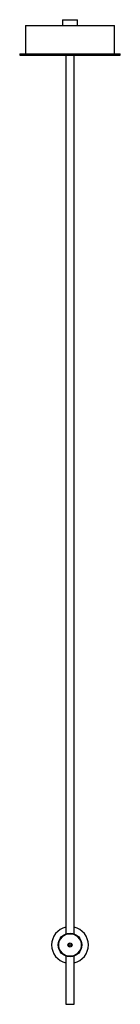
# Paper-space layout '_Derecha' of a CAD drawing. Header units: inches. Extents: x -3.3 to 3.3, y -3.9 to 61.4.
import ezdxf

# ---------------------------------------------------------------- set-up
doc = ezdxf.new("R2010")
doc.units = ezdxf.units.IN
doc.header["$MEASUREMENT"] = 0

psp = doc.layouts.new('_Derecha')

# ---------------------------------------------------------------- linework, layer by layer
at = {"color": 7, "linetype": 'Continuous', "lineweight": 25}
for p, q in [((-2.955, 61.025), (-2.955, 59.155)), ((-2.955, 61.025), (2.955, 61.025)), ((-0.5, 61.419), (-0.5, 61.025)), ((-0.5, 61.419), (0.5, 61.419)), ((0.5, 61.025), (0.5, 61.419)), ((2.955, 59.155), (2.955, 61.025)), ((-3.345, 59.155), (-3.345, 59.055)), ((-3.345, 59.155), (3.345, 59.155)), ((-3.345, 59.055), (3.345, 59.055)), ((-0.276, 59.055), (-0.276, 0.739)), ((0.276, 0.738), (0.276, 59.055)), ((3.345, 59.055), (3.345, 59.155)), ((-0.276, -0.738), (-0.276, -3.937)), ((0.276, -3.937), (0.276, -0.738)), ((-0.276, -3.937), (0.276, -3.937))]:
    psp.add_line(p, q, dxfattribs=at)
for radius in [0.787, 0.748, 0.14, 0.0748]:
    psp.add_circle((0, 0), radius, dxfattribs=at)
for start, end in [(103.0503, 256.9497), (283.0503, 76.9497)]:
    psp.add_arc((0, 0), 1.22, start, end, dxfattribs=at)

doc.saveas('drawing.dxf')
